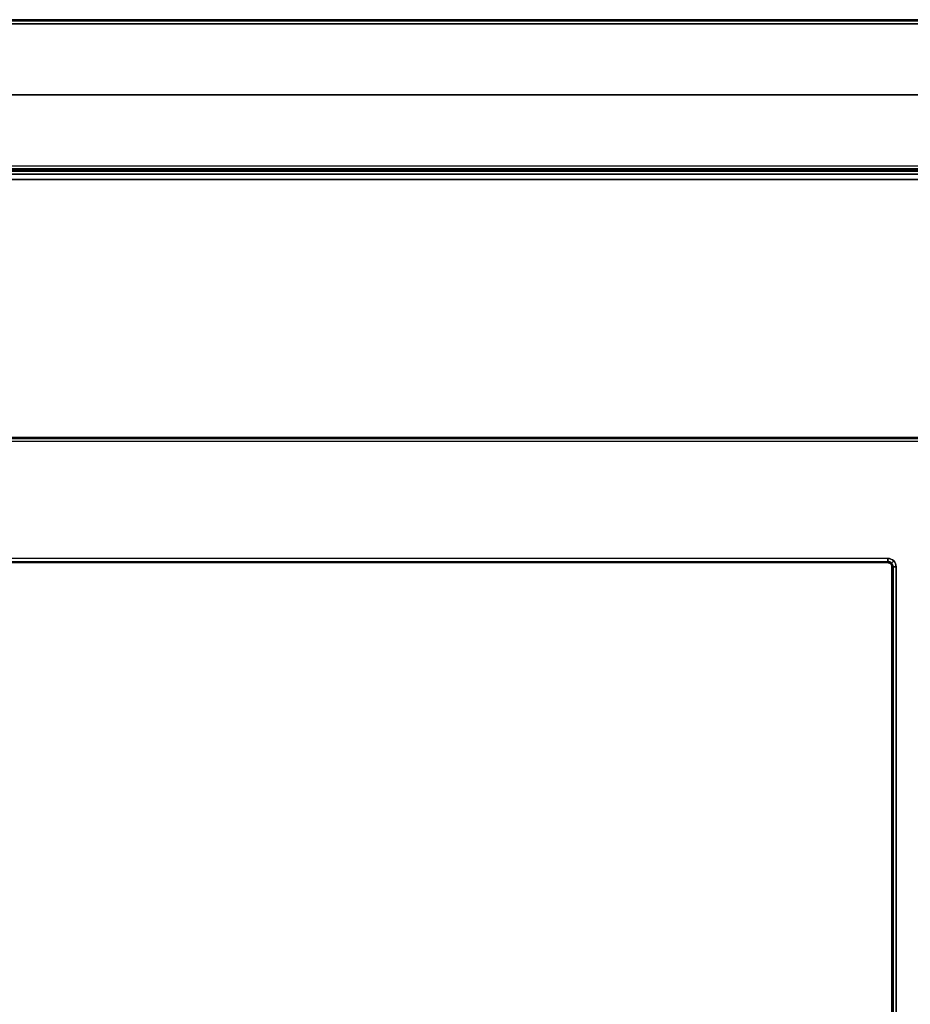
# Model space of a CAD drawing. Header units: millimetres. Extents: x 7375 to 8710, y 0 to 470.
# Tile 14 of 15: x 8540 to 8647, y 352 to 470. Entities that reach past the tile are written whole.
import ezdxf

# ---------------------------------------------------------------- set-up
doc = ezdxf.new("R2010")
doc.units = ezdxf.units.MM
doc.layers.add('ripiani', color=18, linetype='Continuous', true_color=0x4c0000)
doc.layers.add('struttura', color=18, linetype='Continuous', true_color=0x4c0000)

msp = doc.modelspace()

# ---------------------------------------------------------------- linework, layer by layer
at = {"layer": 'ripiani'}
msp.add_line((8680.42, 450.86, 443.5), (8052.83, 450.86, 443.5), dxfattribs=at)
for points in [[(8680.42, 450.86, 439.5), (8366.63, 450.86, 439.5), (8052.83, 450.86, 439.5)], [(8052.83, 450.86, 447.5), (8366.63, 450.86, 447.5), (8680.42, 450.86, 447.5)]]:
    msp.add_open_spline(points, degree=2, dxfattribs=at)
at = {"layer": 'struttura'}
for p, q in [((8699.11, 470, 410), (8042.15, 470, 410)), ((8709.15, 470, 745), (8042.15, 470, 745)), ((8709.15, 470, 75), (8042.15, 470, 75)), ((8699.11, 461, 740), (8042.15, 461, 740)), ((8042.15, 461, 80), (8699.11, 461, 80)), ((8699.11, 452, 410), (8042.15, 452, 410)), ((8681.04, 452, 89), (8042.15, 452, 89)), ((8699.11, 452, 731), (8042.15, 452, 731)), ((8658.95, 420, 40), (8042.15, 420, 40)), ((8643.88, 405, 40), (8042.15, 405, 40)), ((8644.39, 65.5, 40), (8644.39, 404.5, 40))]:
    msp.add_line(p, q, dxfattribs=at)
for points in [[(8042.15, 470, 739.5), (8370.63, 470, 739.5), (8699.11, 470, 739.5)], [(8699.11, 470, 80.5), (8370.63, 470, 80.5), (8042.15, 470, 80.5)], [(8042.15, 470, 749.5), (8375.65, 470, 749.5), (8709.15, 470, 749.5)], [(8709.15, 470, 740.5), (8375.65, 470, 740.5), (8042.15, 470, 740.5)], [(8709.15, 470, 70.5), (8375.65, 470, 70.5), (8042.15, 470, 70.5)], [(8709.15, 470, 79.5), (8375.65, 470, 79.5), (8042.15, 470, 79.5)], [(8699.11, 469.85, 80.15), (8370.63, 469.85, 80.15), (8042.15, 469.85, 80.15)], [(8042.15, 469.85, 739.85), (8370.63, 469.85, 739.85), (8699.11, 469.85, 739.85)], [(8709.15, 469.85, 740.15), (8375.65, 469.85, 740.15), (8042.15, 469.85, 740.15)], [(8042.15, 469.85, 749.85), (8375.65, 469.85, 749.85), (8709.15, 469.85, 749.85)], [(8709.15, 469.85, 70.15), (8375.65, 469.85, 70.15), (8042.15, 469.85, 70.15)], [(8042.15, 469.85, 79.85), (8375.65, 469.85, 79.85), (8709.15, 469.85, 79.85)], [(8042.15, 469.5, 80), (8370.63, 469.5, 80), (8699.11, 469.5, 80)], [(8042.15, 469.5, 740), (8370.63, 469.5, 740), (8699.11, 469.5, 740)], [(8709.15, 469.5, 740), (8375.65, 469.5, 740), (8042.15, 469.5, 740)], [(8042.15, 469.5, 750), (8375.65, 469.5, 750), (8709.15, 469.5, 750)], [(8709.15, 469.5, 80), (8375.65, 469.5, 80), (8042.15, 469.5, 80)], [(8709.15, 469.5, 70), (8375.65, 469.5, 70), (8042.15, 469.5, 70)], [(8042.15, 452.5, 740), (8370.63, 452.5, 740), (8699.11, 452.5, 740)], [(8042.15, 452.5, 80), (8370.63, 452.5, 80), (8699.11, 452.5, 80)], [(8699.11, 452.15, 80.15), (8370.63, 452.15, 80.15), (8042.15, 452.15, 80.15)], [(8042.15, 452.15, 739.85), (8370.63, 452.15, 739.85), (8699.11, 452.15, 739.85)], [(8699.11, 452, 739.5), (8370.63, 452, 739.5), (8042.15, 452, 739.5)], [(8699.11, 452, 80.5), (8370.63, 452, 80.5), (8042.15, 452, 80.5)], [(8681.04, 452, 97.5), (8361.6, 452, 97.5), (8042.15, 452, 97.5)], [(8042.15, 452, 80.5), (8361.6, 452, 80.5), (8681.04, 452, 80.5)], [(8699.11, 452, 722.5), (8370.63, 452, 722.5), (8042.15, 452, 722.5)], [(8699.11, 452, 739.5), (8370.63, 452, 739.5), (8042.15, 452, 739.5)], [(8042.15, 451.85, 97.85), (8361.6, 451.85, 97.85), (8681.04, 451.85, 97.85)], [(8681.04, 451.85, 80.15), (8361.6, 451.85, 80.15), (8042.15, 451.85, 80.15)], [(8699.11, 451.85, 722.15), (8370.63, 451.85, 722.15), (8042.15, 451.85, 722.15)], [(8042.15, 451.85, 739.85), (8370.63, 451.85, 739.85), (8699.11, 451.85, 739.85)], [(8042.15, 451.5, 98), (8361.6, 451.5, 98), (8681.04, 451.5, 98)], [(8681.04, 451.5, 80), (8361.6, 451.5, 80), (8042.15, 451.5, 80)], [(8699.11, 451.5, 740), (8370.63, 451.5, 740), (8042.15, 451.5, 740)], [(8699.11, 451.5, 722), (8370.63, 451.5, 722), (8042.15, 451.5, 722)], [(8042.15, 420, 69.5), (8350.55, 420, 69.5), (8658.95, 420, 69.5)], [(8658.95, 420, 10.5), (8350.55, 420, 10.5), (8042.15, 420, 10.5)], [(8042.15, 419.85, 10.15), (8350.55, 419.85, 10.15), (8658.95, 419.85, 10.15)], [(8042.15, 419.85, 69.85), (8350.55, 419.85, 69.85), (8658.95, 419.85, 69.85)], [(8658.95, 419.5, 70), (8350.55, 419.5, 70), (8042.15, 419.5, 70)], [(8658.95, 419.5, 10), (8350.55, 419.5, 10), (8042.15, 419.5, 10)], [(8643.88, 405.5, 10), (8343.02, 405.5, 10), (8042.15, 405.5, 10)], [(8643.88, 405.5, 70), (8343.02, 405.5, 70), (8042.15, 405.5, 70)], [(8042.15, 405.15, 10.15), (8343.02, 405.15, 10.15), (8643.88, 405.15, 10.15)], [(8042.15, 405.15, 69.85), (8343.02, 405.15, 69.85), (8643.88, 405.15, 69.85)], [(8042.15, 405, 10.5), (8343.02, 405, 10.5), (8643.88, 405, 10.5)], [(8042.15, 405, 69.5), (8343.02, 405, 69.5), (8643.88, 405, 69.5)], [(8643.88, 405, 69.5), (8643.88, 405, 40), (8643.88, 405, 10.5)], [(8644.24, 404.85, 10.5), (8644.24, 404.85, 40), (8644.24, 404.85, 69.5)], [(8644.39, 65.5, 69.5), (8644.39, 235, 69.5), (8644.39, 404.5, 69.5)], [(8644.39, 404.5, 69.5), (8644.39, 404.5, 40), (8644.39, 404.5, 10.5)], [(8644.39, 404.5, 10.5), (8644.39, 235, 10.5), (8644.39, 65.5, 10.5)], [(8644.53, 404.5, 10.15), (8644.53, 235, 10.15), (8644.53, 65.5, 10.15)], [(8644.53, 404.5, 69.85), (8644.53, 235, 69.85), (8644.53, 65.5, 69.85)], [(8644.89, 404.5, 10), (8644.89, 235, 10), (8644.89, 65.5, 10)], [(8644.89, 65.5, 70), (8644.89, 235, 70), (8644.89, 404.5, 70)]]:
    msp.add_open_spline(points, degree=2, dxfattribs=at)
at = {"layer": 'struttura', "extrusion": (-1, -3.63798e-12, -3.63798e-12)}
msp.add_rational_spline([(8643.88, 405, 10.5), (8643.88, 405, 10), (8643.88, 405.5, 10)], [1, 0.707106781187, 1], degree=2, dxfattribs=at)
at = {"layer": 'struttura'}
for points, knots in [([(8643.88, 405.5, 10), (8644.15, 405.5, 10), (8644.67, 405.28, 10), (8644.89, 404.76, 10), (8644.89, 404.5, 10)], [-1.570786, -1.570786, -1.570786, -1.570786, -0.778971, 0, 0, 0, 0]), ([(8644.89, 404.5, 70), (8644.89, 404.76, 70), (8644.67, 405.28, 70), (8644.15, 405.5, 70), (8643.88, 405.5, 70)], [0, 0, 0, 0, 0.778971, 1.570786, 1.570786, 1.570786, 1.570786]), ([(8644.53, 404.5, 10.15), (8644.53, 404.67, 10.15), (8644.39, 405, 10.15), (8644.06, 405.15, 10.15), (8643.88, 405.15, 10.15)], [0, 0, 0, 0, 0.778971, 1.570786, 1.570786, 1.570786, 1.570786]), ([(8644.53, 404.5, 69.85), (8644.53, 404.67, 69.85), (8644.39, 405, 69.85), (8644.06, 405.15, 69.85), (8643.88, 405.15, 69.85)], [0, 0, 0, 0, 0.778971, 1.570786, 1.570786, 1.570786, 1.570786])]:
    msp.add_open_spline(points, degree=3, knots=knots, dxfattribs=at)
at = {"layer": 'struttura', "extrusion": (1, 3.63798e-12, -3.63798e-12)}
msp.add_rational_spline([(8643.88, 405.5, 70), (8643.88, 405, 70), (8643.88, 405, 69.5)], [1, 0.707106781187, 1], degree=2, dxfattribs=at)
at = {"layer": 'struttura'}
for points, weights in [([(8644.39, 404.5, 69.5), (8644.39, 405, 69.5), (8643.88, 405, 69.5)], [0.999999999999, 0.707106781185, 1]), ([(8643.88, 405, 10.5), (8644.39, 405, 10.5), (8644.39, 404.5, 10.5)], [1, 0.707106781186, 0.999999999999]), ([(8644.39, 404.5, 40), (8644.39, 405, 40), (8643.88, 405, 40)], [1, 0.707106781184, 1])]:
    msp.add_rational_spline(points, weights, degree=2, dxfattribs=at)
at = {"layer": 'struttura', "extrusion": (-0.701086, 0.713077, -2.55054e-12)}
msp.add_rational_spline([(8644.24, 404.85, 10.5), (8644.24, 404.85, 10), (8644.6, 405.2, 10)], [1, 0.707106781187, 1], degree=2, dxfattribs=at)
at = {"layer": 'struttura', "extrusion": (-0.701086, 0.713077, 4.21551e-12)}
msp.add_rational_spline([(8644.24, 404.85, 69.5), (8644.24, 404.85, 70), (8644.6, 405.2, 70)], [1, 0.707106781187, 1], degree=2, dxfattribs=at)
at = {"layer": 'struttura', "extrusion": (3.39655e-13, 1, -2.27374e-13)}
msp.add_rational_spline([(8644.39, 404.5, 10.5), (8644.39, 404.5, 10), (8644.89, 404.5, 10)], [1, 0.707106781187, 1], degree=2, dxfattribs=at)
at = {"layer": 'struttura', "extrusion": (-1.33598e-11, -1, 1.27329e-11)}
msp.add_rational_spline([(8644.89, 404.5, 70), (8644.39, 404.5, 70), (8644.39, 404.5, 69.5)], [1, 0.707106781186, 1], degree=2, dxfattribs=at)

doc.saveas('drawing.dxf')
